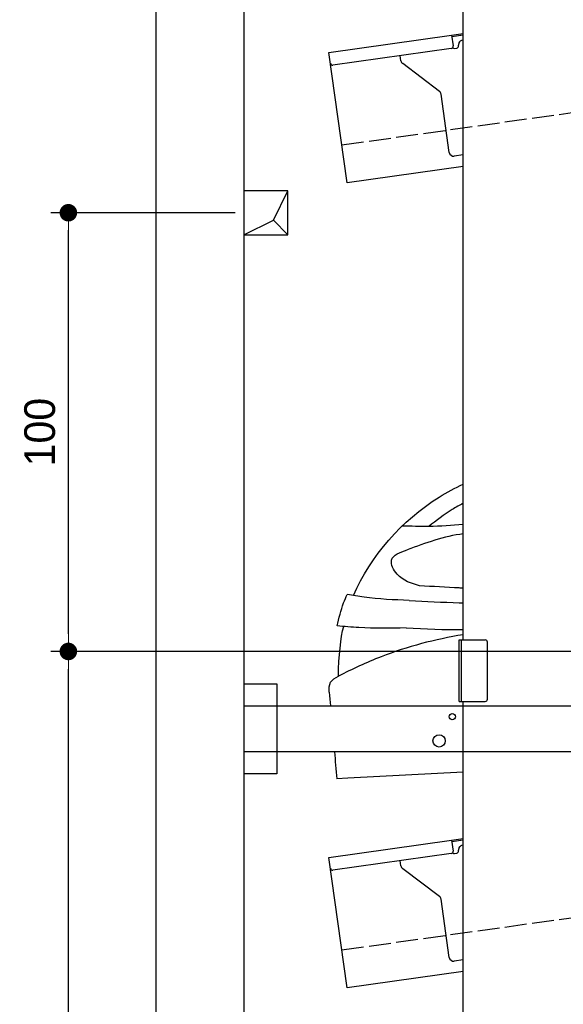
# Model space of a CAD drawing. Extents: x 13 to 6414, y -100 to 5851.
# Tile 2 of 5: x 13 to 1252, y 1436 to 3680. Entities that reach past the tile are written whole.
import ezdxf

# ---------------------------------------------------------------- set-up
doc = ezdxf.new("R2010")
doc.units = 0
doc.header["$LTSCALE"] = 10
doc.header["$MEASUREMENT"] = 0
doc.linetypes.add('GEN3', pattern=[6.25, 5, -1.25])
doc.layers.get('0').update_dxf_attribs({"linetype": 'CONTINUOUS'})
doc.layers.get('DEFPOINTS').update_dxf_attribs({"linetype": 'CONTINUOUS'})
for name, color, linetype in [('3', 6, 'GEN3'), ('BREAKTHROUGH', 1, 'CONTINUOUS'), ('CAR', 1, 'CONTINUOUS')]:
    doc.layers.add(name, color=color, linetype=linetype)
doc.layers.add('AM_0', color=7, linetype='CONTINUOUS', lineweight=30)
doc.layers.add('AM_5', color=3, linetype='CONTINUOUS', lineweight=15)
doc.dimstyles.new('KLAUS_DXF', dxfattribs={"dimscale": 20, "dimtxt": 3.5, "dimasz": 2, "dimexe": 2, "dimexo": 1, "dimgap": 1.5, "dimtad": 1, "dimlfac": 0.1, "dimdsep": 46, "dimtxsty": 'Standard', "dimblk": 'DOT', "dimcen": 2, "dimclrd": 256, "dimclre": 256, "dimclrt": 2, "dimadec": 0, "dimazin": 0, "dimtfac": 1, "dimtmove": 2, "dimatfit": 3, "dimfxl": 1, "dimtolj": 1, "dimarcsym": 0})

# ---------------------------------------------------------------- blocks, each defined once
blk = doc.blocks.new('_DOT')
at = {"color": 0, "linetype": 'ByBlock'}
blk.add_line((-0.5, 0), (-1, 0), dxfattribs=at)
at = {"color": 0, "linetype": 'ByBlock', "const_width": 0.5}
blk.add_lwpolyline([(-0.25, 0, 1), (0.25, 0, 1)], format="xyb", close=True, dxfattribs=at)
blk = doc.blocks.new('*D10')
at = {"layer": 'AM_5', "lineweight": -2, "transparency": 16777216}
for p, q in [((5804.1, 2240), (84.1, 2240)), ((124.1, 430), (124.1, 2200)), ((504.1, 390), (84.1, 390))]:
    blk.add_line(p, q, dxfattribs=at)
at = {"layer": 'DEFPOINTS', "color": 0, "transparency": 16777216}
for p in [(124.1, 2240), (5824.1, 2240), (524.1, 390)]:
    blk.add_point(p, dxfattribs=at)
at = {"layer": 'AM_5', "lineweight": -2, "transparency": 16777216, "xscale": 40, "yscale": 40, "zscale": 40}
for p, rotation in [((124.1, 2240), 90), ((124.1, 390), 270)]:
    blk.add_blockref('_DOT', p, dxfattribs=dict(at, rotation=rotation))
at = {"layer": 'AM_5', "color": 2, "transparency": 16777216, "insert": (59.1, 1315), "char_height": 70, "attachment_point": 5, "rotation": 90}
blk.add_mtext('\\A1;185', dxfattribs=at)
blk = doc.blocks.new('*D11')
at = {"layer": 'AM_5', "lineweight": -2, "transparency": 16777216}
for p, q in [((504.1, 3240), (84.1, 3240)), ((124.1, 2280), (124.1, 3200)), ((5804.1, 2240), (84.1, 2240))]:
    blk.add_line(p, q, dxfattribs=at)
at = {"layer": 'DEFPOINTS', "color": 0, "transparency": 16777216}
for p in [(124.1, 3240), (524.1, 3240), (5824.1, 2240)]:
    blk.add_point(p, dxfattribs=at)
at = {"layer": 'AM_5', "lineweight": -2, "transparency": 16777216, "xscale": 40, "yscale": 40, "zscale": 40}
for p, rotation in [((124.1, 3240), 90), ((124.1, 2240), 270)]:
    blk.add_blockref('_DOT', p, dxfattribs=dict(at, rotation=rotation))
at = {"layer": 'AM_5', "color": 2, "transparency": 16777216, "insert": (59.1, 2740), "char_height": 70, "attachment_point": 5, "rotation": 90}
blk.add_mtext('\\A1;100', dxfattribs=at)
blk = doc.blocks.new('EG_car')
at = {"layer": 'CAR'}
for p, q in [((43408.1, 3685.3), (43383.2, 3684.1)), ((43671.5, 3699), (43408.1, 3685.3))]:
    blk.add_line(p, q, dxfattribs=at)
for points, knots in [([(43421.5, 4101.6), (43459.6, 4192), (43547.4, 4290.3), (43652.7, 4347), (43671.5, 4355.8)], [417.734559, 417.734559, 417.734559, 417.734559, 714.010919, 776.343267, 776.343267, 776.343267, 776.343267]), ([(43671.5, 4312), (43662.9, 4307.5), (43635.5, 4292), (43610.2, 4272.6), (43592.8, 4259.2)], [846.326293, 846.326293, 846.326293, 846.326293, 875.621743, 941.455107, 941.455107, 941.455107, 941.455107]), ([(43671.5, 4263.8), (43645.3, 4261.3), (43599, 4258.2), (43552.5, 4259.5), (43532.3, 4260.1)], [83.55636, 83.55636, 83.55636, 83.55636, 162.493207, 222.909715, 222.909715, 222.909715, 222.909715]), ([(43671.5, 4242.3), (43649.6, 4239.7), (43605.5, 4228.5), (43564.6, 4213.7), (43543.9, 4206.2)], [116.473329, 116.473329, 116.473329, 116.473329, 181.734861, 248.06685, 248.06685, 248.06685, 248.06685]), ([(43671.5, 4118.4), (43668.5, 4118.6), (43665.5, 4118.7), (43662.5, 4118.9), (43632.2, 4120.6), (43602, 4122.2), (43571.8, 4123.9)], [24.781312, 24.781312, 24.781312, 24.781312, 33.794705, 33.794705, 33.794705, 124.61844, 124.61844, 124.61844, 124.61844]), ([(43548.2, 4090.4), (43586.3, 4088.4), (43624.4, 4086.5), (43662.5, 4085.1), (43662.5, 4085.1), (43662.5, 4085.1), (43662.5, 4085.1), (43665.5, 4085), (43668.5, 4084.9), (43671.5, 4084.7)], [0, 0, 0, 0, 114.217617, 114.217617, 114.217617, 114.217849, 114.217849, 114.217849, 123.216746, 123.216746, 123.216746, 123.216746]), ([(43671.5, 4012.4), (43607.2, 4001.5), (43510.1, 3977.3), (43419, 3933.8), (43386.9, 3918)], [277.850388, 277.850388, 277.850388, 277.850388, 473.507544, 580.325639, 580.325639, 580.325639, 580.325639])]:
    blk.add_open_spline(points, degree=3, knots=knots, dxfattribs=at)
for points in [[(43571.8, 4123.9), (43520.9, 4150.1), (43508, 4182.4), (43543.9, 4206.2)], [(43384.1, 4032.3), (43398.9, 4085), (43407.1, 4104.1)], [(43548.2, 4090.4), (43445.3, 4098), (43407.1, 4104.1)], [(43541.2, 4027.9), (43433.4, 4028.6), (43384.1, 4032.3)], [(43365.9, 3881.2), (43369.1, 3904.1), (43386.9, 3918)]]:
    blk.add_spline(points, degree=3, dxfattribs=at)
for points in [[(43386.9, 3918), (43387.5, 3962.7), (43392.1, 4006.5), (43399.1, 4031.2)], [(43541.2, 4027.9), (43584.6, 4025.9), (43628.1, 4023.9), (43671.5, 4023.9)], [(43365.9, 3881.2), (43366.8, 3871), (43367.7, 3860.7), (43368.6, 3850.4)], [(43377.8, 3745.4), (43379.6, 3725), (43381.4, 3704.5), (43383.2, 3684.1)]]:
    blk.add_open_spline(points, degree=3, dxfattribs=at)

msp = doc.modelspace()

# ---------------------------------------------------------------- linework, layer by layer
for p, q in [((324.09, 140), (324.09, 5540)), ((524.081, 5340), (524.081, 390)), ((1024.081, 2266.226), (1024.081, 3836.226)), ((717.846, 3605.602), (997.597, 3644.919)), ((997.597, 3644.919), (1024.081, 3648.641)), ((997.597, 3644.919), (1001.076, 3620.162)), ((1024.081, 3644.601), (998.153, 3640.957)), ((996.821, 3614.515), (726.973, 3576.59)), ((1004.387, 3614.568), (1009.338, 3615.264)), ((1013.594, 3620.911), (1013.454, 3621.901)), ((1021.965, 3633.196), (1024.081, 3633.493)), ((759.598, 3308.522), (717.846, 3605.602)), ((882.114, 3586.419), (880.464, 3598.162)), ((969.738, 3516.723), (885.999, 3579.825)), ((992.252, 3377.573), (973.623, 3510.128)), ((1024.081, 3371.948), (1003.547, 3369.062)), ((1024.081, 3345.692), (759.598, 3308.522)), ((1015.081, 2266.226), (1074.081, 2266.226)), ((1015.081, 2126.226), (1015.081, 2266.226)), ((1019.081, 2266.226), (1019.081, 2126.226)), ((1079.081, 2131.226), (1079.081, 2261.226)), ((524.081, 2166.226), (599.081, 2166.226)), ((599.081, 2166.226), (599.081, 1961.226)), ((524.081, 2116.226), (1364.058, 2116.226)), ((1015.081, 2126.226), (1074.081, 2126.226)), ((1024.081, 396.226), (1024.081, 2126.226)), ((1364.058, 2011.226), (524.081, 2011.226)), ((599.081, 1961.226), (524.081, 1961.226)), ((717.846, 1770.602), (997.597, 1809.919)), ((997.597, 1809.919), (1024.081, 1813.641)), ((997.597, 1809.919), (1001.076, 1785.162)), ((1024.081, 1809.601), (998.153, 1805.957)), ((996.821, 1779.515), (726.973, 1741.59)), ((1004.387, 1779.568), (1009.338, 1780.264)), ((1013.594, 1785.911), (1013.454, 1786.901)), ((759.598, 1473.522), (717.846, 1770.602)), ((882.114, 1751.419), (880.464, 1763.162)), ((969.738, 1681.723), (885.999, 1744.825)), ((992.252, 1542.573), (973.623, 1675.128)), ((1024.081, 1536.948), (1003.547, 1534.062)), ((1024.081, 1510.692), (759.598, 1473.522))]:
    msp.add_line(p, q)
for centre, radius in [((999.081, 2091.226), 7), ((969.081, 2036.226), 14)]:
    msp.add_circle(centre, radius)
for centre, radius, start, end in [((996.125, 3619.466), 5, 278, 8), ((1003.691, 3619.519), 5, 221.236717, 278), ((1008.642, 3620.215), 5, 278, 8), ((1023.357, 3623.293), 10, 98, 188), ((726.277, 3581.541), 5, 188, 278), ((892.017, 3587.811), 10, 188, 233), ((963.72, 3508.734), 10, 8, 53), ((1002.155, 3378.965), 10, 188, 278), ((1074.081, 2261.226), 5, 0, 90), ((1074.081, 2131.226), 5, 270, 0), ((1023.357, 1788.293), 10, 98, 188), ((996.125, 1784.466), 5, 278, 8), ((1003.691, 1784.519), 5, 221.236717, 278), ((1008.642, 1785.215), 5, 278, 8), ((892.017, 1752.811), 10, 188, 233), ((726.277, 1746.541), 5, 188, 278), ((963.72, 1673.736), 10, 8, 53), ((1002.155, 1543.965), 10, 188, 278)]:
    msp.add_arc(centre, radius, start, end)
at = {"layer": '3'}
for p, q in [((747.49, 3394.675), (5754.898, 4098.42)), ((747.49, 1559.675), (5754.898, 2263.42))]:
    msp.add_line(p, q, dxfattribs=at)
at = {"layer": 'BREAKTHROUGH'}
for p, q in [((591.454, 3222.953), (624.081, 3290)), ((524.081, 3190), (591.454, 3222.953)), ((591.235, 3222.846), (624.081, 3190))]:
    msp.add_line(p, q, dxfattribs=at)
msp.add_lwpolyline([(624.081, 3290), (524.081, 3290), (524.081, 3190), (624.081, 3190)], close=True, dxfattribs=at)

# ---------------------------------------------------------------- block references
at = {"layer": 'AM_0'}
msp.add_blockref('EG_car', (-42647.394, -1734.214), dxfattribs=at)

# ---------------------------------------------------------------- dimensions: what is measured, and where the dimension line sits
at = {"layer": 'AM_5'}
for base, p1, p2, override, picture, middle in [((124.09, 3240), (5824.081, 2240), (524.081, 3240), {"dimpost": '', "dimtol": 0, "dimlim": 0, "dimtp": 0, "dimtm": 0, "dimtfac": 1, "dimtdec": 2, "dimtolj": 1, "dimtzin": 7}, '*D11', (59.09, 2740)), ((124.09, 2240), (524.081, 390), (5824.081, 2240), {"dimtol": 0, "dimlim": 0, "dimtp": 0, "dimtm": 0, "dimtfac": 1, "dimtdec": 2, "dimtolj": 1, "dimtzin": 7}, '*D10', (59.09, 1315))]:
    dim = msp.add_linear_dim(base=base, p1=p1, p2=p2, angle=90, dimstyle='KLAUS_DXF', override=override, dxfattribs=at)
    dim.commit()
    dim.dimension.update_dxf_attribs({"geometry": picture, "text_midpoint": middle})

doc.saveas('drawing.dxf')
